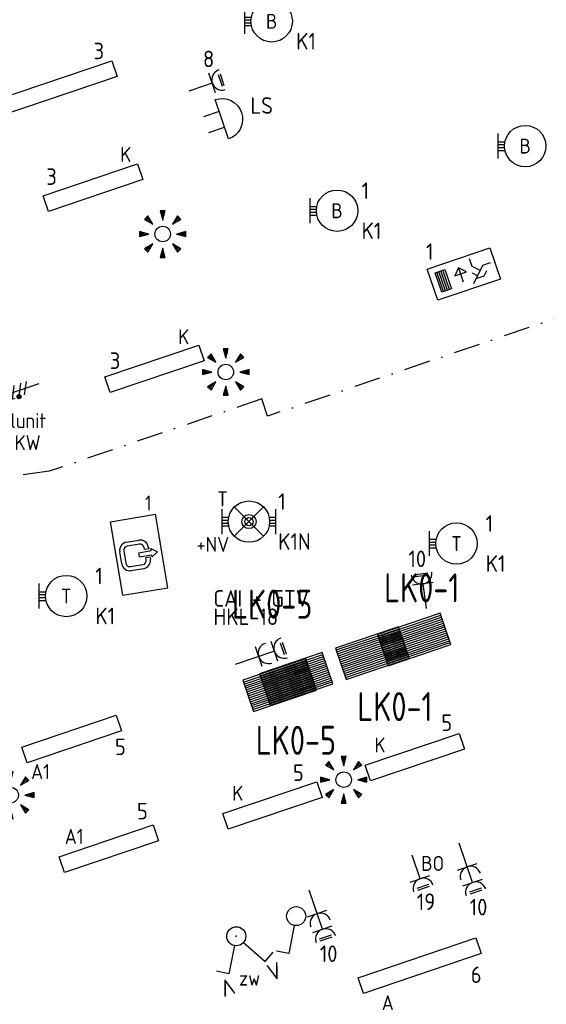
# Model space of a CAD drawing. Header units: millimetres. Extents: x 28812 to 120869, y 26747 to 104834.
# Tile 8 of 36: x 43788 to 50148, y 49768 to 61663. Entities that reach past the tile are written whole.
import ezdxf
from ezdxf.enums import TextEntityAlignment as Align

# ---------------------------------------------------------------- set-up
doc = ezdxf.new("R2010")
doc.units = ezdxf.units.MM
doc.header["$LTSCALE"] = 100
doc.linetypes.add('DASHDOT2', pattern=[12.7, 6.35, -3.175, 0, -3.175])
for name, color, linetype in [('EB6110--_ATTRIB', 2, 'Continuous'), ('EB62204-_ATTRIB', 2, 'Continuous'), ('EB62205-_ATTRIB', 2, 'Continuous'), ('EB63101-_ATTRIB', 2, 'Continuous'), ('EB63102-_ATTRIB', 2, 'Continuous'), ('EL6110--_CEN-NOODSTR', 3, 'Continuous'), ('EL62203-_KRACHT-WCD230', 3, 'Continuous'), ('EL62204-_KRACHT-ASP230', 3, 'Continuous'), ('EL62205-_KRACHT-KAST', 3, 'Continuous'), ('EL63101-_LICHT-ARM', 3, 'Continuous'), ('EL63102-_LICHT-SCH', 3, 'Continuous'), ('EL63103-_LICHT-WCD230V', 3, 'Continuous'), ('EL63202-_NOODVRL-TXT', 3, 'Continuous'), ('EL6350--', 3, 'Continuous'), ('EL63501-_NOODVRL-ARM', 3, 'Continuous'), ('EL6411--_DEURBEL', 3, 'Continuous')]:
    doc.layers.add(name, color=color, linetype=linetype)
doc.layers.add('GRENS', color=210, linetype='DASHDOT2', lineweight=30)
doc.styles.add('ISO', font='iso.shx', dxfattribs={"height": 220})
doc.styles.add('NORATT', font='iso.shx')
doc.styles.add('NORDIM', font='isocp.shx')
doc.styles.add('STABICAD-018', font='ISOCP.SHX', dxfattribs={"height": 1.8})

# ---------------------------------------------------------------- blocks, each defined once
blk = doc.blocks.new('ES3W1L')
for p, q in [((-0.75, 1.25), (0.75, 1.25)), ((1.25, 0), (-1.25, 0)), ((-0.75, 1), (0.75, 1)), ((0, 0), (0, -3))]:
    blk.add_line(p, q)
blk.add_arc((0, 1.25), 1.25, 180, 0)
at = {"style": 'NORATT'}
for tag, flags, p in [('VERMOGEN', 9, (-2.5, 3)), ('GROEP', 8, (0, 3)), ('SCHAK', 8, (2.5, 3)), ('GELIJK', 9, (5, 3)), ('TAL', 8, (2.5, 3)), ('KAST', 9, (7, 3))]:
    blk.add_attdef(tag, text='', height=1.8, rotation=90, dxfattribs=dict(at, flags=flags)).set_placement(p, align=Align.MIDDLE_CENTER)
at = {"style": 'NORATT', "flags": 8}
blk.add_attdef('DOEL', text='', height=1.8, rotation=90, dxfattribs=at).set_placement((-2.5, 3), align=Align.MIDDLE_LEFT)
at = {"style": 'NORATT', "flags": 9}
blk.add_attdef('M_CODE', text='', height=1.8, dxfattribs=at).set_placement((0, 0), align=Align.MIDDLE_CENTER)
blk = doc.blocks.new('ES3G10')
for p, q in [((-3.25, -1.5), (-3.25, 1.5)), ((-3.25, 0.52), (-2.44, 0.52)), ((-3.25, 0.17), (-2.49, 0.17)), ((-3.25, -0.17), (-2.49, -0.17)), ((-3.25, -0.52), (-2.44, -0.52))]:
    blk.add_line(p, q)
blk.add_circle((0, 0), 2.5)
at = {"style": 'NORATT', "flags": 9}
blk.add_attdef('GELIJK', text='', height=1.8, dxfattribs=at).set_placement((3.5, 5), align=Align.MIDDLE_CENTER)
at = {"color": 6, "style": 'NORATT'}
for tag, flags, p in [('SCHAK', 8, (3.5, 2.75)), ('A_CODE', 8, (0, 0)), ('GROEP', 8, (-3.5, -2.75)), ('KAST', 9, (3.5, -2.75))]:
    blk.add_attdef(tag, text='', height=1.8, dxfattribs=dict(at, flags=flags)).set_placement(p, align=Align.MIDDLE)
blk = doc.blocks.new('ES652141')
for p, q in [((-0.2, 3.75), (-0.2, 3)), ((0, 3.75), (0, 2.25)), ((0.2, 3.75), (0.2, 3)), ((-2.79, 2.51), (-2.26, 1.98)), ((-2.65, 2.65), (-1.59, 1.59)), ((-2.51, 2.79), (-1.98, 2.26)), ((2.65, 2.65), (1.59, 1.59)), ((2.51, 2.79), (1.98, 2.26)), ((2.79, 2.51), (2.26, 1.98)), ((-3.75, 0.2), (-3, 0.2)), ((-3.75, 0), (-2.25, 0)), ((3.75, 0), (2.25, 0)), ((3.75, 0.2), (3, 0.2)), ((-3.75, -0.2), (-3, -0.2)), ((3.75, -0.2), (3, -0.2)), ((-2.79, -2.51), (-2.26, -1.98)), ((-2.65, -2.65), (-1.59, -1.59)), ((-2.51, -2.79), (-1.98, -2.26)), ((-0.2, -3.75), (-0.2, -3)), ((0, -3.75), (0, -2.25)), ((0.2, -3.75), (0.2, -3)), ((2.65, -2.65), (1.59, -1.59)), ((2.51, -2.79), (1.98, -2.26)), ((2.79, -2.51), (2.26, -1.98))]:
    blk.add_line(p, q)
for points in [[(0, 2.25), (0.4, 3.75), (-0.4, 3.75)], [(-1.59, 1.59), (-2.37, 2.93), (-2.93, 2.37)], [(1.59, 1.59), (2.93, 2.37), (2.37, 2.93)], [(-2.25, 0), (-3.75, 0.4), (-3.75, -0.4)], [(2.25, 0), (3.75, -0.4), (3.75, 0.4)], [(-1.59, -1.59), (-2.93, -2.37), (-2.37, -2.93)], [(0, -2.25), (-0.4, -3.75), (0.4, -3.75)], [(1.59, -1.59), (2.37, -2.93), (2.93, -2.37)]]:
    blk.add_lwpolyline(points, close=True)
blk.add_circle((0, 0), 1.25)
at = {"style": 'NORATT'}
blk.add_attdef('NUMMER', text='', height=1.8, dxfattribs=at).set_placement((0, 5), align=Align.MIDDLE)
for tag, flags, p in [('PANEEL', 9, (0, 3)), ('CODE', 9, (1, 3.5)), ('GRP', 8, (0, -5)), ('RUIMTE', 9, (0, -7.5))]:
    blk.add_attdef(tag, text='', height=1.8, dxfattribs=dict(at, flags=flags)).set_placement(p, align=Align.MIDDLE_LEFT)
at = {"style": 'NORATT', "flags": 8}
blk.add_attdef('M_CODE', text='', height=1.8, dxfattribs=at).set_placement((0, 0), align=Align.MIDDLE_CENTER)
blk = doc.blocks.new('ES3X5')
at = {"color": 0}
for p, q in [((-0.45, 1.4), (-0.45, 2.6)), ((-0.15, 1.27), (-0.15, 2.73)), ((0.15, 1.27), (0.15, 2.73)), ((0.45, 1.4), (0.45, 2.6)), ((0, 1.25), (0, -3))]:
    blk.add_line(p, q, dxfattribs=at)
at = {"color": 1}
for p, q in [((-0.88, -0.38), (-0.88, 0.01)), ((-0.78, -0.42), (-0.78, 0.06)), ((-0.73, 1.04), (-0.73, 0.3)), ((-0.73, 0.67), (0.73, -0.07)), ((-0.69, -0.42), (-0.69, 0.06)), ((-0.59, -0.38), (-0.59, 0.01)), ((-0.73, -0.18), (0.73, -0.92)), ((-0.73, -0.88), (0.73, -1.62))]:
    blk.add_line(p, q, dxfattribs=at)
at = {"color": 0}
blk.add_circle((0, 2), 0.75, dxfattribs=at)
at = {"color": 1}
blk.add_circle((-0.73, -0.18), 0.245, dxfattribs=at)
at = {"style": 'NORATT'}
for tag, flags, p in [('VERMOGEN', 9, (-2.5, 4.5)), ('GROEP', 8, (0, 4.5)), ('SCHAK', 8, (2.5, 4.5)), ('KAST', 9, (7, 4.5)), ('DOEL', 8, (-2.5, 1))]:
    blk.add_attdef(tag, text='', height=1.8, rotation=90, dxfattribs=dict(at, flags=flags)).set_placement(p, align=Align.MIDDLE_LEFT)
for tag, flags, p in [('GELIJK', 9, (5, 4.5)), ('TAL', 8, (2.5, 4.5))]:
    blk.add_attdef(tag, text='', height=1.8, rotation=90, dxfattribs=dict(at, flags=flags)).set_placement(p, align=Align.MIDDLE_CENTER)
at = {"style": 'NORATT', "flags": 9}
blk.add_attdef('M_CODE', text='', height=1.8, dxfattribs=at).set_placement((0, 0), align=Align.MIDDLE_CENTER)
blk = doc.blocks.new('ES3N026')
for p, q in [((2.25, 1.25), (2.25, -1.25)), ((2.5, 1.25), (2.5, -1.25)), ((2.75, 1.25), (2.75, -1.25)), ((3, 1.25), (3, -1.25)), ((-1.5, 0.75), (-1, 0.25)), ((0.38, -0.88), (0.38, 0.87))]:
    blk.add_line(p, q)
for points in [[(4.01, 2.01), (4.01, -1.98), (-3.99, -1.98), (-3.99, 2.01)], [(3.25, -1.25), (2, -1.25), (2, 1.25), (3.25, 1.25)], [(0.38, -0.88), (1.12, -0.13), (-0.37, -0.13)]]:
    blk.add_lwpolyline(points, close=True)
for points in [[(-0.75, 1.5), (-2.5, -0.25), (-3.5, -0.25)], [(-1.25, 1), (-2.25, 1), (-2.75, 0.5)], [(-2, 0.25), (-1.25, -0.5), (-1.25, -1.5)]]:
    blk.add_lwpolyline(points)
at = {"style": 'NORATT'}
for tag, height, flags, p in [('GROEPI', 1.8, 9, (0, 9.5)), ('CODE', 3.5, 8, (0, 4.5)), ('A_CODE', 1.8, 8, (-3.5, 3.5)), ('NUMMER', 1.8, 8, (3.5, 3.5)), ('SCHAK', 1.8, 8, (3.5, 2.75)), ('M_CODE', 1.8, 9, (0, 0)), ('GROEP', 1.8, 8, (-3.5, -3.5)), ('KAST', 1.8, 9, (3.5, -3.5)), ('VERMOGEN', 1.8, 9, (0, -5.5)), ('DOEL', 1.8, 9, (0, -7.5)), ('VERMOGENI', 1.8, 9, (0, -9.5)), ('DOELI', 1.8, 9, (0, -11.5))]:
    blk.add_attdef(tag, text='', height=height, dxfattribs=dict(at, flags=flags)).set_placement(p, align=Align.MIDDLE_CENTER)
at = {"style": 'NORATT', "flags": 9}
for tag in ['GELIJKI', 'TAL']:
    blk.add_attdef(tag, text='', height=1.8, rotation=90, dxfattribs=at).set_placement((5, 3.76), align=Align.MIDDLE_CENTER)
blk = doc.blocks.new('EJ3P21')
at = {"color": 0}
blk.add_lwpolyline([(-6, -1), (-6, 1), (6, 1), (6, -1)], close=True, dxfattribs=at)
at = {"style": 'NORATT'}
for tag, height, flags, p in [('GROEPI', 1.8, 9, (0, 9.5)), ('CODE', 3.5, 8, (0, 4.5)), ('GELIJK', 1.8, 9, (3.5, 5)), ('M_CODE', 1.8, 9, (0, 0)), ('VERMOGEN', 1.8, 9, (0, -5.5)), ('DOEL', 1.8, 9, (0, -7.5)), ('VERMOGENI', 1.8, 9, (0, -9.5)), ('DOELI', 1.8, 9, (0, -11.5))]:
    blk.add_attdef(tag, text='', height=height, dxfattribs=dict(at, flags=flags)).set_placement(p, align=Align.MIDDLE_CENTER)
at = {"style": 'NORATT', "flags": 9}
for tag in ['GELIJKI', 'TAL']:
    blk.add_attdef(tag, text='', height=1.8, rotation=90, dxfattribs=at).set_placement((5, 2.75), align=Align.MIDDLE_CENTER)
at = {"style": 'NORATT'}
for tag, flags, p in [('SCHAK', 8, (3.5, 2.8)), ('A_CODE', 8, (0, 0)), ('GROEP', 8, (-3.5, -2.8)), ('KAST', 9, (3.5, -2.8))]:
    blk.add_attdef(tag, text='', height=1.8, dxfattribs=dict(at, flags=flags)).set_placement(p, align=Align.MIDDLE)
blk = doc.blocks.new('ES111261')
at = {"color": 0}
for p, q in [((-5, 1.75), (5, 1.75)), ((-5, 1.5), (5, 1.5)), ((-5, 1.25), (5, 1.25)), ((-5, 1), (5, 1)), ((-5, 0.75), (5, 0.75)), ((-5, 0.5), (5, 0.5)), ((-5, 0.25), (5, 0.25)), ((-5, 0), (5, 0)), ((-5, -0.25), (5, -0.25)), ((-5, -0.5), (5, -0.5)), ((-5, -0.75), (5, -0.75)), ((-5, -1), (5, -1)), ((-5, -1.25), (5, -1.25)), ((-5, -1.5), (5, -1.5)), ((-5, -1.75), (5, -1.75)), ((-5, -2), (5, -2))]:
    blk.add_line(p, q, dxfattribs=at)
blk.add_lwpolyline([(-5, -2), (5, -2), (5, 2), (-5, 2)], close=True, dxfattribs=at)
at = {"style": 'NORATT'}
for tag, height, flags, p in [('GROEPI', 1.8, 9, (0, 9.5)), ('GROEP', 1.8, 8, (0, 7.5)), ('CODE', 3.5, 8, (0, 4.5)), ('M_CODE', 1.8, 9, (0, 0)), ('KAST', 1.8, 9, (0, -3.5)), ('VERMOGEN', 1.8, 9, (0, -5.5)), ('DOEL', 1.8, 9, (0, -7.5)), ('VERMOGENI', 1.8, 9, (0, -9.5)), ('DOELI', 1.8, 9, (0, -11.5))]:
    blk.add_attdef(tag, text='', height=height, dxfattribs=dict(at, flags=flags)).set_placement(p, align=Align.MIDDLE_CENTER)
at = {"style": 'NORATT', "flags": 9}
for tag in ['GELIJKI', 'TAL']:
    blk.add_attdef(tag, text='', height=1.8, rotation=90, dxfattribs=at).set_placement((5, 3.75), align=Align.MIDDLE_CENTER)
at = {"color": 0, "style": 'NORATT', "flags": 9}
blk.add_attdef('RUIMTE', text='', height=1.8, dxfattribs=at).set_placement((0, -9.5), align=Align.MIDDLE)
blk = doc.blocks.new('beldw')
at = {"color": 0}
for p, q in [((-110, 1, 16800), (-110, -199, 16800)), ((90, -199, 16800), (90, 1, 16800))]:
    blk.add_line(p, q, dxfattribs=at)
at = {"color": 0, "elevation": 16800}
blk.add_lwpolyline([(-260, -199), (240, -199, -1)], format="xyb", close=True, dxfattribs=at)
blk = doc.blocks.new('EJ3P31')
at = {"color": 0}
blk.add_lwpolyline([(-7.5, -1), (-7.5, 1), (7.5, 1), (7.5, -1)], close=True, dxfattribs=at)
at = {"style": 'NORATT', "flags": 9}
blk.add_attdef('GELIJK', text='', height=1.8, dxfattribs=at).set_placement((3.5, 5), align=Align.MIDDLE_CENTER)
at = {"color": 0, "style": 'NORATT'}
for tag, flags, p in [('A_CODE', 8, (-3.5, 2.75)), ('SCHAK', 8, (3.5, 2.75)), ('GROEP', 8, (-3.5, -2.75)), ('KAST', 9, (3.5, -2.75))]:
    blk.add_attdef(tag, text='', height=1.8, dxfattribs=dict(at, flags=flags)).set_placement(p, align=Align.MIDDLE)
blk = doc.blocks.new('ES3W2L')
for p, q in [((-0.75, 3.25), (0.75, 3.25)), ((-0.75, 3), (0.75, 3)), ((1.25, 2), (-1.25, 2)), ((0, 2), (0, -3)), ((1.25, 0), (-1.25, 0))]:
    blk.add_line(p, q)
for centre in [(0, 3.25), (0, 1.25)]:
    blk.add_arc(centre, 1.25, 180, 0)
at = {"style": 'NORATT'}
for tag, flags, p in [('VERMOGEN', 9, (-2.5, 5)), ('GROEP', 8, (0, 5)), ('SCHAK', 8, (2.5, 5)), ('GELIJKI', 9, (5, 5)), ('GELIJK', 9, (5, 5)), ('KAST', 9, (7, 5)), ('TAL', 8, (2.5, 5))]:
    blk.add_attdef(tag, text='', height=1.8, rotation=90, dxfattribs=dict(at, flags=flags)).set_placement(p, align=Align.MIDDLE_CENTER)
at = {"style": 'NORATT', "flags": 8}
blk.add_attdef('DOEL', text='', height=1.8, rotation=90, dxfattribs=at).set_placement((-2.5, 5), align=Align.MIDDLE_LEFT)
at = {"style": 'NORATT'}
for tag, height, flags, p in [('GROEPI', 1.8, 9, (0, 9.5)), ('CODE', 3.5, 8, (0, 4.5)), ('M_CODE', 1.8, 9, (0, 0)), ('VERMOGENI', 1.8, 9, (0, -9.5)), ('DOELI', 1.8, 9, (0, -11.5))]:
    blk.add_attdef(tag, text='', height=height, dxfattribs=dict(at, flags=flags)).set_placement(p, align=Align.MIDDLE_CENTER)
blk = doc.blocks.new('ES3S1')
blk.add_lwpolyline([(0.58, 1), (2.31, 4), (3.61, 3.25)])
blk.add_circle((0, 0), 1.15)
at = {"style": 'NORATT'}
for tag, flags, p in [('SCHAK', 8, (3, 5.5)), ('KAST', 9, (-3, 0.5)), ('M_CODE', 9, (0, 0)), ('DOEL', 9, (-3, -2)), ('GROEP', 9, (-3, -4.5))]:
    blk.add_attdef(tag, text='', height=1.8, dxfattribs=dict(at, flags=flags)).set_placement(p, align=Align.MIDDLE_CENTER)
blk = doc.blocks.new('ES3SZ')
at = {"color": 0}
for points in [[(-0.58, 1), (-2.31, 4), (-3.61, 3.25)], [(0.58, 1), (2.31, 4), (3.61, 3.25)]]:
    blk.add_lwpolyline(points, dxfattribs=at)
blk.add_circle((0, 0), 1.15, dxfattribs=at)
blk.add_point((0, 0), dxfattribs=at)
blk.add_point((0, 0), dxfattribs=at)
at = {"color": 2, "style": 'ISO'}
blk.add_text('V', height=2, rotation=180, dxfattribs=at).set_placement((-3, 5.5), align=Align.MIDDLE_CENTER)
blk.add_text('V', height=2, dxfattribs=at).set_placement((3, 5.5), align=Align.MIDDLE_CENTER)
at = {"style": 'NORATT'}
for tag, flags, p in [('SCHAK', 8, (3, 5.5)), ('KAST', 9, (-3, 0.5)), ('M_CODE', 8, (0, 0)), ('DOEL', 9, (-3, -2)), ('GROEP', 9, (-3, -4.5))]:
    blk.add_attdef(tag, text='', height=1.8, dxfattribs=dict(at, flags=flags)).set_placement(p, align=Align.MIDDLE_CENTER)
for tag, flags, p in [('PANEEL', 9, (0, 3)), ('CODE', 9, (1, 3.5)), ('GRP', 8, (0, -5)), ('RUIMTE', 9, (0, -7.5))]:
    blk.add_attdef(tag, text='', height=1.8, dxfattribs=dict(at, flags=flags)).set_placement(p, align=Align.MIDDLE_LEFT)
blk = doc.blocks.new('EJ3T01')
at = {"color": 0}
for p, q in [((-3.25, -1.5), (-3.25, 1.5)), ((-1.77, 1.77), (1.77, -1.77)), ((1.77, 1.77), (-1.77, -1.77)), ((3.25, -1.5), (3.25, 1.5)), ((-3.25, 0.52), (-2.44, 0.52)), ((-3.25, 0.17), (-2.49, 0.17)), ((2.44, 0.52), (3.25, 0.52)), ((2.49, 0.17), (3.25, 0.17)), ((-3.25, -0.17), (-2.49, -0.17)), ((-3.25, -0.52), (-2.44, -0.52)), ((2.44, -0.52), (3.25, -0.52)), ((2.49, -0.17), (3.25, -0.17))]:
    blk.add_line(p, q, dxfattribs=at)
blk.add_lwpolyline([(1.77, -1.77), (1.75, -1.75)], dxfattribs=at)
for radius in [2.5, 0.85, 0.5]:
    blk.add_circle((0, 0), radius, dxfattribs=at)
at = {"style": 'NORATT', "flags": 9}
blk.add_attdef('GELIJK', text='', height=1.8, dxfattribs=at).set_placement((3.5, 5), align=Align.MIDDLE_CENTER)
at = {"color": 0, "style": 'NORATT'}
for tag, flags, p in [('A_CODE', 8, (-3.5, 2.75)), ('SCHAK', 8, (3.5, 2.75)), ('GROEP', 8, (-3.5, -2.75)), ('KAST', 9, (3.5, -2.75))]:
    blk.add_attdef(tag, text='', height=1.8, dxfattribs=dict(at, flags=flags)).set_placement(p, align=Align.MIDDLE)
blk = doc.blocks.new('E00162')
at = {"color": 0, "linetype": 'Continuous'}
for p, q in [((-4.5, 1), (-4.5, 6.5)), ((4.5, 6.5), (-4.5, 6.5)), ((-0.5, 5.25), (0, 6)), ((0, 6), (0.5, 5.25)), ((4.5, 1), (4.5, 6.5)), ((-0.75, 5), (-0.5, 5)), ((-0.25, 5.25), (-0.5, 5.25)), ((-0.5, 5), (-0.5, 4.5)), ((-0.25, 3.75), (-0.25, 5.25)), ((0.25, 3.75), (0.25, 5.25)), ((0.5, 5.25), (0.25, 5.25)), ((0.5, 5), (0.5, 4.5)), ((0.5, 5), (0.75, 5)), ((-1.75, 2.5), (-1.75, 4)), ((-1.25, 4), (-1.25, 2.5)), ((-0.5, 4.5), (-0.75, 4.5)), ((0.25, 3.75), (-0.25, 3.75)), ((0.75, 4.5), (0.5, 4.5)), ((1.25, 2.5), (1.25, 4)), ((1.75, 4), (1.75, 2.5)), ((-0.75, 2), (0.75, 2)), ((0.75, 1.5), (-0.75, 1.5)), ((4.5, 1), (-4.5, 1))]:
    blk.add_line(p, q, dxfattribs=at)
for centre, radius, start, end in [((-0.75, 4), 1, 90, 180), ((0.75, 4), 1, 0, 90), ((-0.75, 4), 0.5, 90, 180), ((0.75, 4), 0.5, 0, 90), ((-0.75, 2.5), 1, 180, 270), ((-0.75, 2.5), 0.5, 180, 270), ((0.75, 2.5), 0.5, 270, 0), ((0.75, 2.5), 1, 270, 0)]:
    blk.add_arc(centre, radius, start, end, dxfattribs=at)
at = {"color": 0, "linetype": 'Continuous', "style": 'STABICAD-018'}
for tag, p in [('PANEL', (0, 16.17)), ('CIRCUIT', (0, 13.17)), ('SUBCIRCUIT', (4.5, 13.17)), ('LIGHTFIXTURECODE', (0, 9))]:
    blk.add_attdef(tag, text='', height=1.8, dxfattribs=at).set_placement(p, align=Align.MIDDLE)

msp = doc.modelspace()

# ---------------------------------------------------------------- linework, layer by layer
at = {"layer": 'GRENS', "ltscale": 0.5}
for p, q in [((59561, 61211, -16800), (46782, 56873, -16800)), ((46711, 57081, -16800), (44145, 56207, -16800)), ((46711, 57081, -16800), (44145, 56207, -16800)), ((46782, 56873, -16800), (46711, 57081, -16800)), ((46782, 56873, -16800), (46711, 57081, -16800)), ((44145, 56207, -16800), (35981, 55132, -16800))]:
    msp.add_line(p, q, dxfattribs=at)

# ---------------------------------------------------------------- block references
at = {"layer": 'EL6110--_CEN-NOODSTR', "xscale": 100, "yscale": 100, "zscale": 100, "rotation": 198.750000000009}
msp.add_blockref('ES3W2L', (49193, 51429, -16800), dxfattribs=at)
at = {"layer": 'EL62204-_KRACHT-ASP230'}
ref = msp.add_blockref('ES3X5', (43740, 57171, -16800), dxfattribs=dict(at, xscale=100, yscale=100, zscale=100, rotation=108.7500000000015))
ref.add_attrib('DOEL', 'Koelunit', dxfattribs={"layer": 'EB62204-_ATTRIB', "color": 1, "height": 180, "style": 'NORATT', "flags": 8}).set_placement((44109, 56819, -16800), align=Align.MIDDLE_RIGHT)
ref.add_attrib('VERMOGEN', '2 KW', dxfattribs={"layer": 'EB62204-_ATTRIB', "color": 1, "height": 180, "style": 'NORATT', "flags": 8}).set_placement((44041, 56553, -16800), align=Align.MIDDLE_RIGHT)
at = {"layer": 'EL62205-_KRACHT-KAST'}
ref = msp.add_blockref('ES111261', (48552, 54174, -11800), dxfattribs=dict(at, xscale=79.99999999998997, yscale=100, zscale=100, rotation=18.75031577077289))
ref.add_attrib('CODE', 'LK0-1', dxfattribs={"layer": 'EB62205-_ATTRIB', "color": 3, "height": 350, "style": 'NORATT', "width": 0.846497, "flags": 8}).set_placement((48644, 54799, -11800), align=Align.MIDDLE_CENTER)
ref = msp.add_blockref('ES111261', (46928, 53623, -11800), dxfattribs=dict(at, xscale=79.99999999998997, yscale=100, zscale=100, rotation=18.75031577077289))
ref.add_attrib('CODE', 'LK0-5', dxfattribs={"layer": 'EB62205-_ATTRIB', "color": 3, "height": 350, "style": 'NORATT', "width": 0.846497, "flags": 8}).set_placement((46838, 54602, -11800), align=Align.MIDDLE_CENTER)
ref = msp.add_blockref('ES111261', (48047, 54011, -11800), dxfattribs=dict(at, xscale=79.99999999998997, yscale=100, zscale=100, rotation=18.75031577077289))
ref.add_attrib('CODE', 'LK0-1', dxfattribs={"layer": 'EB62205-_ATTRIB', "color": 3, "height": 350, "style": 'NORATT', "width": 0.846497, "flags": 8}).set_placement((48320, 53364, -11800), align=Align.MIDDLE_CENTER)
ref = msp.add_blockref('ES111261', (47126, 53699, -11800), dxfattribs=dict(at, xscale=79.99999999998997, yscale=100, zscale=100, rotation=18.75031577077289))
ref.add_attrib('CODE', 'LK0-5', dxfattribs={"layer": 'EB62205-_ATTRIB', "color": 3, "height": 350, "style": 'NORATT', "width": 0.846497, "flags": 8}).set_placement((47124, 52957, -11800), align=Align.MIDDLE_CENTER)
at = {"layer": 'EL63101-_LICHT-ARM'}
ref = msp.add_blockref('ES3G10', (46831, 61643, -14400), dxfattribs=dict(at, xscale=100, yscale=100, zscale=100))
ref.add_attrib('A_CODE', 'B', dxfattribs={"layer": 'EB63101-_ATTRIB', "color": 1, "height": 180, "style": 'NORATT', "flags": 8}).set_placement((46831, 61643, -14400), align=Align.MIDDLE)
ref = msp.add_blockref('EJ3P31', (44221, 60832), dxfattribs=dict(at, xscale=100.0000000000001, yscale=100.0000000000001, zscale=100.0000000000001, rotation=18.70000000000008))
ref.add_attrib('A_CODE', 'A', dxfattribs={"layer": 'EB63101-_ATTRIB', "color": 1, "height": 180, "style": 'NORATT', "flags": 8}).set_placement((43529, 60878), align=Align.MIDDLE)
ref = msp.add_blockref('ES3G10', (49893, 60136, -14400), dxfattribs=dict(at, xscale=100, yscale=100, zscale=100))
ref.add_attrib('A_CODE', 'B', dxfattribs={"layer": 'EB63101-_ATTRIB', "color": 1, "height": 180, "style": 'NORATT', "flags": 8}).set_placement((49893, 60136, -14400), align=Align.MIDDLE)
ref = msp.add_blockref('EJ3P21', (44674, 59634), dxfattribs=dict(at, xscale=100, yscale=100, zscale=100, rotation=18.74999999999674))
ref.add_attrib('A_CODE', 'K', dxfattribs={"layer": 'EB63101-_ATTRIB', "color": 1, "height": 180, "style": 'NORATT', "flags": 8}).set_placement((45069, 60035), align=Align.MIDDLE)
ref = msp.add_blockref('ES3G10', (47621, 59355, -14400), dxfattribs=dict(at, xscale=100, yscale=100, zscale=100))
ref.add_attrib('A_CODE', 'B', dxfattribs={"layer": 'EB63101-_ATTRIB', "color": 1, "height": 180, "style": 'NORATT', "flags": 8}).set_placement((47621, 59355, -14400), align=Align.MIDDLE)
at = {"layer": 'EL63101-_LICHT-ARM', "xscale": 75, "yscale": 75, "zscale": 75}
for p in [(45515, 59073), (46277, 57406, 16800), (47701, 52481), (43680, 52295, -16800)]:
    msp.add_blockref('ES652141', p, dxfattribs=at)
at = {"layer": 'EL63101-_LICHT-ARM'}
ref = msp.add_blockref('EJ3P21', (45417, 57445), dxfattribs=dict(at, xscale=100, yscale=100, zscale=100, rotation=18.74999999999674))
ref.add_attrib('A_CODE', 'K', dxfattribs={"layer": 'EB63101-_ATTRIB', "color": 1, "height": 180, "style": 'NORATT', "flags": 8}).set_placement((45769, 57833), align=Align.MIDDLE)
ref = msp.add_blockref('ES3G10', (49063, 55334, -14400), dxfattribs=dict(at, xscale=100, yscale=100, zscale=100))
ref.add_attrib('A_CODE', 'T', dxfattribs={"layer": 'EB63101-_ATTRIB', "color": 1, "height": 180, "style": 'NORATT', "flags": 8}).set_placement((49063, 55334, -14400), align=Align.MIDDLE)
ref = msp.add_blockref('ES3G10', (44350, 54700, -14400), dxfattribs=dict(at, xscale=100, yscale=100, zscale=100))
ref.add_attrib('A_CODE', 'T', dxfattribs={"layer": 'EB63101-_ATTRIB', "color": 1, "height": 180, "style": 'NORATT', "flags": 8}).set_placement((44350, 54700, -14400), align=Align.MIDDLE)
ref = msp.add_blockref('EJ3P21', (44416, 52973), dxfattribs=dict(at, xscale=100, yscale=100, zscale=100, rotation=18.70000000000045))
ref.add_attrib('A_CODE', 'A1', dxfattribs={"layer": 'EB63101-_ATTRIB', "color": 1, "height": 180, "style": 'NORATT', "flags": 8}).set_placement((44039, 52579), align=Align.MIDDLE)
ref = msp.add_blockref('EJ3P21', (48559, 52753, -16800), dxfattribs=dict(at, xscale=99.99999999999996, yscale=99.99999999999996, zscale=99.99999999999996, rotation=18.70000000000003))
ref.add_attrib('A_CODE', 'K', dxfattribs={"layer": 'EB6110--_ATTRIB', "color": 1, "height": 180, "style": 'NORATT', "flags": 8}).set_placement((48139, 52901, -16800), align=Align.MIDDLE)
ref = msp.add_blockref('EJ3P21', (46842, 52170, -16800), dxfattribs=dict(at, xscale=100, yscale=100, zscale=100, rotation=18.7))
ref.add_attrib('A_CODE', 'K', dxfattribs={"layer": 'EB6110--_ATTRIB', "color": 1, "height": 180, "style": 'NORATT', "flags": 8}).set_placement((46422, 52318, -16800), align=Align.MIDDLE)
ref = msp.add_blockref('EJ3P21', (44865, 51647), dxfattribs=dict(at, xscale=100, yscale=100, zscale=100, rotation=18.70000000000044))
ref.add_attrib('A_CODE', 'A1', dxfattribs={"layer": 'EB63101-_ATTRIB', "color": 1, "height": 180, "style": 'NORATT', "flags": 8}).set_placement((44446, 51795), align=Align.MIDDLE)
ref = msp.add_blockref('EJ3P31', (48619, 50234), dxfattribs=dict(at, xscale=100.0000000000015, yscale=100.0000000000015, zscale=100.0000000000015, rotation=18.69999999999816))
ref.add_attrib('A_CODE', 'A', dxfattribs={"layer": 'EB63101-_ATTRIB', "color": 1, "height": 180, "style": 'NORATT', "flags": 8}).set_placement((48233, 49787), align=Align.MIDDLE)
at = {"layer": 'EL63102-_LICHT-SCH', "xscale": 99.99999999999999, "yscale": 99.99999999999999, "zscale": 99.99999999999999, "rotation": 198.7499999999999}
msp.add_blockref('ES3S1', (47127, 50833, -15600), dxfattribs=at)
at = {"layer": 'EL63102-_LICHT-SCH'}
ref = msp.add_blockref('ES3SZ', (46404, 50590, -15600), dxfattribs=dict(at, xscale=99.99999999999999, yscale=99.99999999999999, zscale=99.99999999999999, rotation=198.7500000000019))
ref.add_attrib('SCHAK', 'zw', dxfattribs={"layer": 'EB63102-_ATTRIB', "color": 1, "height": 180, "style": 'NORATT', "flags": 8}).set_placement((46565, 50083, -16800), align=Align.MIDDLE_CENTER)
at = {"layer": 'EL63103-_LICHT-WCD230V'}
for name, p, xscale, yscale, zscale, rotation in [('ES3W1L', (46113, 60897, -15750), 100, 100, 100, 288.7500000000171), ('ES3W1L', (48657, 54847), 99.99999999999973, 99.99999999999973, 99.99999999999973, 7.50000000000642), ('ES3W2L', (46675, 53969), 100, 100, 100, 288.7496635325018), ('ES3W2L', (47381, 50864, -570), 99.99999999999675, 99.99999999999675, 99.99999999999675, 198.749999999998)]:
    msp.add_blockref(name, p, dxfattribs=dict(at, xscale=xscale, yscale=yscale, zscale=zscale, rotation=rotation))
ref = msp.add_blockref('ES3W1L', (48623, 51285), dxfattribs=dict(at, xscale=99.99999999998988, yscale=99.99999999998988, zscale=99.99999999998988, rotation=198.8510108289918))
ref.add_attrib('DOEL', 'BO', dxfattribs={"layer": '0', "color": 1, "height": 180, "style": 'NORATT', "flags": 8}).set_placement((48637, 51470), align=Align.MIDDLE_LEFT)
at = {"layer": 'EL63202-_NOODVRL-TXT', "xscale": 100.0000000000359, "yscale": 100.0000000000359, "zscale": 100.0000000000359, "rotation": 198.7499999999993}
msp.add_blockref('ES3N026', (49152, 58592), dxfattribs=at)
at = {"layer": 'EL6350--', "linetype": 'Continuous'}
ref = msp.add_blockref('E00162', (44861, 55137), dxfattribs=dict(at, xscale=100, yscale=100, zscale=100, rotation=279.5))
ref.add_attrib('CIRCUIT', '1', dxfattribs={"layer": '0', "color": 1, "linetype": 'Continuous', "height": 180, "style": 'STABICAD-018'}).set_placement((45342, 55824), align=Align.MIDDLE)
at = {"layer": 'EL63501-_NOODVRL-ARM'}
ref = msp.add_blockref('EJ3T01', (46557, 55599, -14400), dxfattribs=dict(at, xscale=100, yscale=100, zscale=100))
ref.add_attrib('A_CODE', 'T', dxfattribs={"layer": '0', "color": 1, "height": 180, "style": 'NORATT', "flags": 8}).set_placement((46237, 55874, -14400), align=Align.MIDDLE)
ref.add_attrib('GROEP', '+NV', dxfattribs={"layer": '0', "color": 1, "height": 180, "style": 'NORATT', "flags": 8}).set_placement((46121, 55324, -14400), align=Align.MIDDLE)
at = {"layer": 'EL6411--_DEURBEL', "rotation": 108.7500000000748}
msp.add_blockref('beldw', (46039, 60406, -16800), dxfattribs=at)

# ---------------------------------------------------------------- texts
at = {"layer": 'EL62203-_KRACHT-WCD230', "color": 7, "style": 'NORDIM'}
for s, p in [('8', (46002, 61089, -19200)), ('10', (48483, 55049, -33990)), ('CAI + GTV', (46128, 54571)), ('HKL-18', (46128, 54350)), ('19', (48584, 50907, -17190)), ('10', (49223, 50842, -50200)), ('10', (47413, 50279, -50200))]:
    msp.add_text(s, height=200, dxfattribs=at).set_placement(p)
at = {"layer": 'EL63101-_LICHT-ARM', "color": 1, "style": 'NORDIM'}
for s, p in [('K1', (47127, 61302, -16800)), ('3', (44681, 61185, -17580)), ('LS', (46575, 60526, -17580)), ('3', (44110, 59667, -33600)), ('1', (47917, 59497, -16800)), ('K1', (47917, 59013, -16800)), ('1', (48695, 58761, -16800)), ('3', (44877, 57443, -33600)), ('1', (46910, 55741, -16800)), ('1', (49416, 55476, -16800)), ('K1N', (46910, 55258, -16800)), ('K1', (49416, 54992, -16800)), ('1', (44702, 54842, -16800)), ('K1', (44702, 54359, -16800)), ('5', (48880, 53069, -76763)), ('5', (44939, 52778, -59963)), ('5', (47088, 52465, -76763)), ('5', (45205, 52001, -57563)), ('6', (49236, 50025, -72743))]:
    msp.add_text(s, height=200, dxfattribs=at).set_placement(p)

doc.saveas('drawing.dxf')
